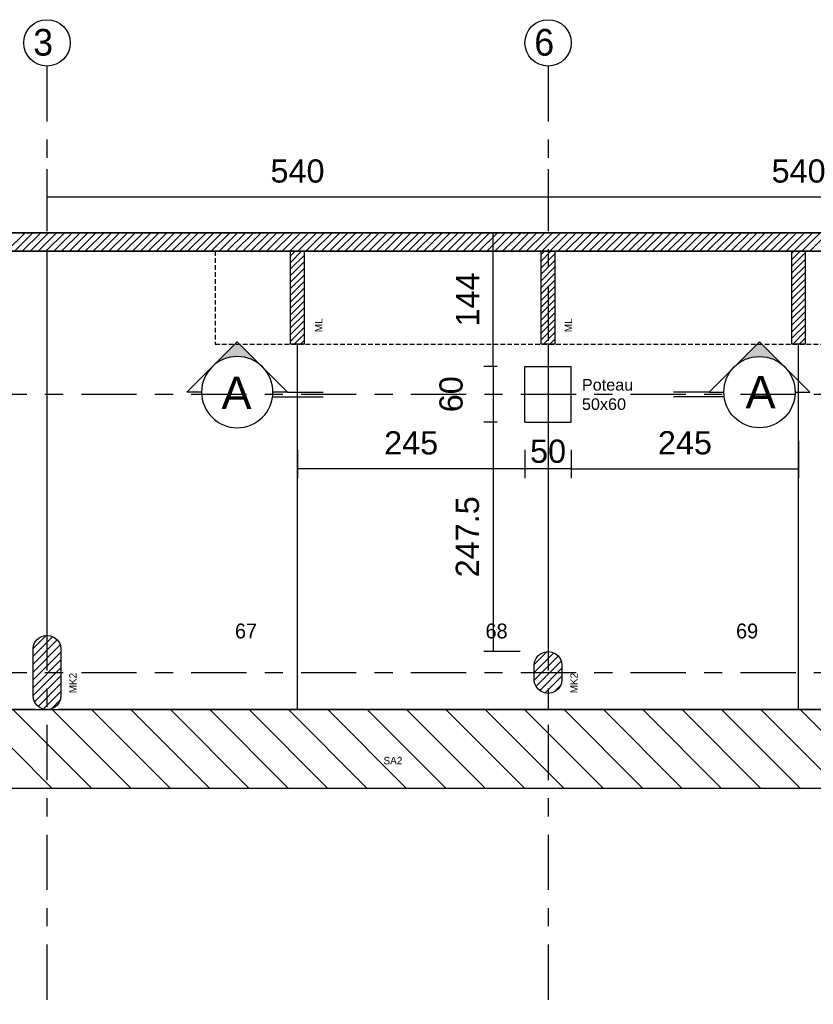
# Model space of a CAD drawing. Header units: centimetres. Extents: x -457644 to -429081, y -148214 to -140337.
# Tile 15 of 31: x -434731 to -433876, y -143036 to -141975. Entities that reach past the tile are written whole.
import ezdxf
from ezdxf.enums import TextEntityAlignment as Align

# ---------------------------------------------------------------- set-up
doc = ezdxf.new("R2010")
doc.units = ezdxf.units.CM
doc.header["$LTSCALE"] = 20
doc.linetypes.add('DXK_LINE_DOT3', pattern=[5.9187, 2.979, -0.9799, 0.9799, -0.9799])
doc.linetypes.add('HIDDEN', pattern=[0.375, 0.25, -0.125])
doc.layers.get('DEFPOINTS').update_dxf_attribs({"color": 31})
for name, color, linetype in [('1', 7, 'Continuous'), ('100', 7, 'Continuous'), ('120', 7, 'Continuous'), ('130', 7, 'Continuous'), ('150', 7, 'Continuous'), ('3', 7, 'Continuous'), ('GO-0-COTES', 3, 'Continuous'), ('GO-0-DIV', 7, 'Continuous'), ('GO-1-BET-POT', 40, 'Continuous'), ('MAILLAGE', 7, 'Continuous')]:
    doc.layers.add(name, color=color, linetype=linetype)
doc.layers.add('S-FNDN-____-IDEN', color=7, linetype='Continuous', lineweight=30)
doc.styles.add('Arial', font='arial.ttf')
doc.styles.add('Century Gothic', font='GOTHIC.TTF', dxfattribs={"height": 0.2})
doc.styles.add('MTFONT', font='txt')
doc.styles.add('ROMAND', font='romand.shx', dxfattribs={"oblique": 5})
doc.dimstyles.new('EO100', dxfattribs={"dimtxt": 25, "dimasz": 0.2, "dimexe": 10, "dimexo": 30, "dimgap": 15, "dimtad": 1, "dimdec": 1, "dimrnd": 0.5, "dimdsep": 46, "dimtxsty": 'Arial', "dimblk": 'ARCHTICK', "dimcen": 20, "dimclrd": 256, "dimclre": 256, "dimclrt": 7, "dimadec": 3, "dimazin": 0, "dimtfac": 1, "dimtdec": 1, "dimtofl": 0, "dimtmove": 2, "dimatfit": 3, "dimldrblk": 'ARCHTICK', "dimfxl": 30, "dimfxlon": 1, "dimtolj": 1, "dimtzin": 0, "dimarcsym": 0})

# ---------------------------------------------------------------- blocks, each defined once
blk = doc.blocks.new('_ArchTick')
at = {"color": 0, "linetype": 'ByBlock', "const_width": 0.15}
blk.add_lwpolyline([(-0.5, -0.5), (0.5, 0.5)], dxfattribs=at)
blk = doc.blocks.new('*D72')
at = {"layer": 'DEFPOINTS', "color": 0, "transparency": 16777216}
for p in [(-434701.5, -142024.5), (-434161.5, -142024.5), (-434161.5, -142165.5)]:
    blk.add_point(p, dxfattribs=at)
at = {"layer": 'GO-0-COTES', "lineweight": -2, "transparency": 16777216}
for p, q in [((-434701.5, -142135.5), (-434701.5, -142175.5)), ((-434161.5, -142135.5), (-434161.5, -142175.5)), ((-434701.5, -142165.5), (-434161.5, -142165.5))]:
    blk.add_line(p, q, dxfattribs=at)
at = {"layer": 'GO-0-COTES', "lineweight": -2, "transparency": 16777216, "xscale": 0.2, "yscale": 0.2, "zscale": 0.2, "rotation": 180}
blk.add_blockref('_ArchTick', (-434701.5, -142165.5), dxfattribs=at)
at = {"layer": 'GO-0-COTES', "lineweight": -2, "transparency": 16777216, "xscale": 0.2, "yscale": 0.2, "zscale": 0.2}
blk.add_blockref('_ArchTick', (-434161.5, -142165.5), dxfattribs=at)
at = {"layer": 'GO-0-COTES', "color": 7, "transparency": 16777216, "insert": (-434431.5, -142137.8), "char_height": 25, "attachment_point": 5, "style": 'Arial'}
blk.add_mtext('\\A1;540', dxfattribs=at)
blk = doc.blocks.new('*D73')
at = {"layer": 'DEFPOINTS', "color": 0, "transparency": 16777216}
for p in [(-434161.5, -142024.5), (-433621.5, -142024.5), (-433621.5, -142165.6)]:
    blk.add_point(p, dxfattribs=at)
at = {"layer": 'GO-0-COTES', "lineweight": -2, "transparency": 16777216}
for p, q in [((-434161.5, -142135.6), (-434161.5, -142175.6)), ((-433621.5, -142135.6), (-433621.5, -142175.6)), ((-434161.5, -142165.6), (-433621.5, -142165.6))]:
    blk.add_line(p, q, dxfattribs=at)
at = {"layer": 'GO-0-COTES', "lineweight": -2, "transparency": 16777216, "xscale": 0.2, "yscale": 0.2, "zscale": 0.2, "rotation": 180}
blk.add_blockref('_ArchTick', (-434161.5, -142165.6), dxfattribs=at)
at = {"layer": 'GO-0-COTES', "lineweight": -2, "transparency": 16777216, "xscale": 0.2, "yscale": 0.2, "zscale": 0.2}
blk.add_blockref('_ArchTick', (-433621.5, -142165.6), dxfattribs=at)
at = {"layer": 'GO-0-COTES', "color": 7, "transparency": 16777216, "insert": (-433891.5, -142137.8), "char_height": 25, "attachment_point": 5, "style": 'Arial'}
blk.add_mtext('\\A1;540', dxfattribs=at)
blk = doc.blocks.new('*D77')
at = {"layer": 'DEFPOINTS', "color": 0, "transparency": 16777216}
for p in [(-433891.5, -142348.3), (-434136.5, -142408.3), (-433891.5, -142458.6)]:
    blk.add_point(p, dxfattribs=at)
at = {"layer": 'GO-0-COTES', "lineweight": -2, "transparency": 16777216}
for p, q in [((-433891.5, -142428.6), (-433891.5, -142468.6)), ((-434136.5, -142438.3), (-434136.5, -142468.6)), ((-434136.5, -142458.6), (-433891.5, -142458.6))]:
    blk.add_line(p, q, dxfattribs=at)
at = {"layer": 'GO-0-COTES', "lineweight": -2, "transparency": 16777216, "xscale": 0.2, "yscale": 0.2, "zscale": 0.2, "rotation": 180}
blk.add_blockref('_ArchTick', (-434136.5, -142458.6), dxfattribs=at)
at = {"layer": 'GO-0-COTES', "lineweight": -2, "transparency": 16777216, "xscale": 0.2, "yscale": 0.2, "zscale": 0.2}
blk.add_blockref('_ArchTick', (-433891.5, -142458.6), dxfattribs=at)
at = {"layer": 'GO-0-COTES', "color": 7, "transparency": 16777216, "insert": (-434014, -142430.8), "char_height": 25, "attachment_point": 5, "style": 'Arial'}
blk.add_mtext('\\A1;245', dxfattribs=at)
blk = doc.blocks.new('*D78')
at = {"layer": 'DEFPOINTS', "color": 0, "transparency": 16777216}
for p in [(-434186.5, -142408.3), (-434136.5, -142408.3), (-434186.5, -142458.7)]:
    blk.add_point(p, dxfattribs=at)
at = {"layer": 'GO-0-COTES', "lineweight": -2, "transparency": 16777216}
for p, q in [((-434186.5, -142438.3), (-434186.5, -142468.7)), ((-434136.5, -142438.3), (-434136.5, -142468.7)), ((-434136.5, -142458.7), (-434186.5, -142458.7))]:
    blk.add_line(p, q, dxfattribs=at)
at = {"layer": 'GO-0-COTES', "lineweight": -2, "transparency": 16777216, "xscale": 0.2, "yscale": 0.2, "zscale": 0.2, "rotation": 180}
blk.add_blockref('_ArchTick', (-434186.5, -142458.7), dxfattribs=at)
at = {"layer": 'GO-0-COTES', "lineweight": -2, "transparency": 16777216, "xscale": 0.2, "yscale": 0.2, "zscale": 0.2}
blk.add_blockref('_ArchTick', (-434136.5, -142458.7), dxfattribs=at)
at = {"layer": 'GO-0-COTES', "color": 7, "transparency": 16777216, "insert": (-434161.5, -142439.9), "char_height": 25, "attachment_point": 5, "style": 'Arial'}
blk.add_mtext('\\A1;50', dxfattribs=at)
blk = doc.blocks.new('*D79')
at = {"layer": 'DEFPOINTS', "color": 0, "transparency": 16777216}
for p in [(-434431.5, -142408.3), (-434186.5, -142408.3), (-434431.5, -142458.7)]:
    blk.add_point(p, dxfattribs=at)
at = {"layer": 'GO-0-COTES', "lineweight": -2, "transparency": 16777216}
for p, q in [((-434431.5, -142438.3), (-434431.5, -142468.7)), ((-434186.5, -142438.3), (-434186.5, -142468.7)), ((-434186.5, -142458.7), (-434431.5, -142458.7))]:
    blk.add_line(p, q, dxfattribs=at)
at = {"layer": 'GO-0-COTES', "lineweight": -2, "transparency": 16777216, "xscale": 0.2, "yscale": 0.2, "zscale": 0.2, "rotation": 180}
blk.add_blockref('_ArchTick', (-434431.5, -142458.7), dxfattribs=at)
at = {"layer": 'GO-0-COTES', "lineweight": -2, "transparency": 16777216, "xscale": 0.2, "yscale": 0.2, "zscale": 0.2}
blk.add_blockref('_ArchTick', (-434186.5, -142458.7), dxfattribs=at)
at = {"layer": 'GO-0-COTES', "color": 7, "transparency": 16777216, "insert": (-434309, -142430.9), "char_height": 25, "attachment_point": 5, "style": 'Arial'}
blk.add_mtext('\\A1;245', dxfattribs=at)
blk = doc.blocks.new('*D80')
at = {"layer": 'DEFPOINTS', "color": 0, "transparency": 16777216}
for p in [(-434186.5, -142348.3), (-434220.6, -142408.3), (-434186.5, -142408.3)]:
    blk.add_point(p, dxfattribs=at)
at = {"layer": 'GO-0-COTES', "lineweight": -2, "transparency": 16777216}
for p, q in [((-434216.5, -142348.3), (-434230.6, -142348.3)), ((-434220.6, -142348.3), (-434220.6, -142408.3)), ((-434216.5, -142408.3), (-434230.6, -142408.3))]:
    blk.add_line(p, q, dxfattribs=at)
at = {"layer": 'GO-0-COTES', "lineweight": -2, "transparency": 16777216, "xscale": 0.2, "yscale": 0.2, "zscale": 0.2}
for p, rotation in [((-434220.6, -142348.3), 90), ((-434220.6, -142408.3), 270)]:
    blk.add_blockref('_ArchTick', p, dxfattribs=dict(at, rotation=rotation))
at = {"layer": 'GO-0-COTES', "color": 7, "transparency": 16777216, "insert": (-434265.9, -142378.3), "char_height": 25, "attachment_point": 5, "rotation": 90, "style": 'Arial'}
blk.add_mtext('\\A1;60', dxfattribs=at)
blk = doc.blocks.new('*D81')
at = {"layer": 'DEFPOINTS', "color": 0, "transparency": 16777216}
for p in [(-434220.7, -142204.2), (-434186.5, -142204.2), (-434186.5, -142348.3)]:
    blk.add_point(p, dxfattribs=at)
at = {"layer": 'GO-0-COTES', "lineweight": -2, "transparency": 16777216}
for p, q in [((-434216.5, -142204.2), (-434230.7, -142204.2)), ((-434220.7, -142348.3), (-434220.7, -142204.2)), ((-434216.5, -142348.3), (-434230.7, -142348.3))]:
    blk.add_line(p, q, dxfattribs=at)
at = {"layer": 'GO-0-COTES', "lineweight": -2, "transparency": 16777216, "xscale": 0.2, "yscale": 0.2, "zscale": 0.2}
for p, rotation in [((-434220.7, -142204.2), 90), ((-434220.7, -142348.3), 270)]:
    blk.add_blockref('_ArchTick', p, dxfattribs=dict(at, rotation=rotation))
at = {"layer": 'GO-0-COTES', "color": 7, "transparency": 16777216, "insert": (-434248.2, -142276.2), "char_height": 25, "attachment_point": 5, "rotation": 90, "style": 'Arial'}
blk.add_mtext('\\A1;144', dxfattribs=at)
blk = doc.blocks.new('*D82')
at = {"layer": 'DEFPOINTS', "color": 0, "transparency": 16777216}
for p in [(-434186.5, -142408.3), (-434220.6, -142655.7), (-434161.5, -142655.7)]:
    blk.add_point(p, dxfattribs=at)
at = {"layer": 'GO-0-COTES', "lineweight": -2, "transparency": 16777216}
for p, q in [((-434216.5, -142408.3), (-434230.6, -142408.3)), ((-434220.6, -142408.3), (-434220.6, -142655.7)), ((-434191.5, -142655.7), (-434230.6, -142655.7))]:
    blk.add_line(p, q, dxfattribs=at)
at = {"layer": 'GO-0-COTES', "lineweight": -2, "transparency": 16777216, "xscale": 0.2, "yscale": 0.2, "zscale": 0.2}
for p, rotation in [((-434220.6, -142408.3), 90), ((-434220.6, -142655.7), 270)]:
    blk.add_blockref('_ArchTick', p, dxfattribs=dict(at, rotation=rotation))
at = {"layer": 'GO-0-COTES', "color": 7, "transparency": 16777216, "insert": (-434248.3, -142532), "char_height": 25, "attachment_point": 5, "rotation": 90, "style": 'Arial'}
blk.add_mtext('\\A1;247.5', dxfattribs=at)
blk = doc.blocks.new('REP_COUPE')
blk.add_hatch(color=256).paths.add_polyline_path([(-0.82, 0.34), (-1.159, 0.679), (-1.499, 0.34, -0.414214)])
for p, q in [((-0.48, 0), (0, 0)), ((-0.679, -0.062), (0, -0.062))]:
    blk.add_line(p, q)
blk.add_lwpolyline([(-1.639, 0), (-1.838, 0), (-1.159, 0.679), (-0.48, 0), (-0.679, 0, 1), (-1.639, 0, 1)], format="xyb")
blk.add_arc((-1.159, 0), 0.48, 180, 0)
at = {"style": 'ROMAND', "oblique": 5}
blk.add_attdef('$COUPE', text='', height=0.45, dxfattribs=at).set_placement((-1.159, 0), align=Align.MIDDLE)

msp = doc.modelspace()

# ---------------------------------------------------------------- linework, layer by layer
at = {"layer": '1', "color": 251, "linetype": 'Continuous', "true_color": 0x636466}
for p, q in [((-434701.48, -142224.19, 0), (-434701.48, -142638.24, 0)), ((-434431.48, -142718.24), (-434431.48, -142324.19)), ((-434161.48, -142324.2), (-434161.48, -142653.24, 0)), ((-433891.48, -142718.24), (-433891.48, -142324.19)), ((-434161.48, -142703.24), (-434161.48, -142718.24)), ((-434713.98, -142718.24, 0), (-434793.98, -142718.24, 0)), ((-433633.98, -142718.24, 0), (-434688.98, -142718.24, 0)), ((-431337.78, -142803.24), (-435051.48, -142803.24))]:
    msp.add_line(p, q, dxfattribs=at)
at = {"layer": '1', "color": 251, "linetype": 'HIDDEN', "true_color": 0x636466}
for p, q in [((-434520.37, -142224.22), (-434520.37, -142324.19)), ((-434520.37, -142324.19), (-433531.48, -142324.19))]:
    msp.add_line(p, q, dxfattribs=at)
at = {"layer": '1', "color": 251, "linetype": 'Continuous', "true_color": 0x636466}
for points in [[(-435051.48, -142803.24, 0), (-435051.48, -142685.74, 0), (-434793.98, -142685.74, 0), (-434793.98, -142718.24, 0), (-431337.78, -142718.24, 0)], [(-434695.71, -142803.24, 0), (-434780.68, -142718.27, 0)], [(-434653.29, -142803.24, 0), (-434738.25, -142718.27, 0)], [(-434610.86, -142803.24, 0), (-434695.82, -142718.27, 0)], [(-434568.43, -142803.24, 0), (-434653.4, -142718.27, 0)], [(-434526.01, -142803.24, 0), (-434610.97, -142718.27, 0)], [(-434483.58, -142803.24, 0), (-434568.54, -142718.27, 0)], [(-434441.15, -142803.24, 0), (-434526.12, -142718.27, 0)], [(-434398.73, -142803.24, 0), (-434483.69, -142718.27, 0)], [(-434356.3, -142803.24, 0), (-434441.27, -142718.27, 0)], [(-434313.88, -142803.24, 0), (-434398.84, -142718.27, 0)], [(-434271.45, -142803.24, 0), (-434356.41, -142718.27, 0)], [(-434229.02, -142803.24, 0), (-434313.99, -142718.27, 0)], [(-434186.6, -142803.24, 0), (-434271.56, -142718.27, 0)], [(-434144.17, -142803.24, 0), (-434229.13, -142718.27, 0)], [(-434101.74, -142803.24, 0), (-434186.71, -142718.27, 0)], [(-434059.32, -142803.24, 0), (-434144.28, -142718.27, 0)], [(-434016.89, -142803.24, 0), (-434101.85, -142718.27, 0)], [(-433974.46, -142803.24, 0), (-434059.43, -142718.27, 0)], [(-433932.04, -142803.24, 0), (-434017, -142718.27, 0)], [(-433889.61, -142803.24, 0), (-433974.57, -142718.27, 0)], [(-433847.18, -142803.24, 0), (-433932.15, -142718.27, 0)], [(-433804.76, -142803.24, 0), (-433889.72, -142718.27, 0)], [(-431337.78, -142803.24, 0), (-435051.48, -142803.24, 0)]]:
    msp.add_polyline3d(points, dxfattribs=at)
at = {"layer": '100', "color": 251, "linetype": 'Continuous', "true_color": 0x636466}
for points in [[(-431337.78, -142204.19, 0), (-435071.55, -142204.19, 0), (-435071.55, -143036, 0)], [(-431337.78, -142204.19, 0), (-435071.55, -142204.19, 0)]]:
    msp.add_polyline3d(points, dxfattribs=at)
at = {"layer": '150', "color": 251, "linetype": 'Continuous', "true_color": 0x636466}
for points in [[(-435071.48, -142204.19, 0), (-433098.47, -142204.19, 0)], [(-434725.16, -142204.21, 0), (-434745.07, -142224.12, 0)], [(-434716.68, -142204.21, 0), (-434736.58, -142224.12, 0)], [(-434708.19, -142204.21, 0), (-434728.1, -142224.12, 0)], [(-434699.71, -142204.21, 0), (-434719.61, -142224.12, 0)], [(-434691.22, -142204.21, 0), (-434711.13, -142224.12, 0)], [(-434682.74, -142204.21, 0), (-434702.64, -142224.12, 0)], [(-434674.25, -142204.21, 0), (-434694.16, -142224.12, 0)], [(-434665.77, -142204.21, 0), (-434685.67, -142224.12, 0)], [(-434657.28, -142204.21, 0), (-434677.19, -142224.12, 0)], [(-434648.8, -142204.21, 0), (-434668.7, -142224.12, 0)], [(-434640.31, -142204.21, 0), (-434660.22, -142224.12, 0)], [(-434631.83, -142204.21, 0), (-434651.73, -142224.12, 0)], [(-434623.34, -142204.21, 0), (-434643.25, -142224.12, 0)], [(-434614.86, -142204.21, 0), (-434634.76, -142224.12, 0)], [(-434606.37, -142204.21, 0), (-434626.28, -142224.12, 0)], [(-434597.88, -142204.21, 0), (-434617.79, -142224.12, 0)], [(-434589.4, -142204.21, 0), (-434609.31, -142224.12, 0)], [(-434580.91, -142204.21, 0), (-434600.82, -142224.12, 0)], [(-434572.43, -142204.21, 0), (-434592.33, -142224.12, 0)], [(-434563.94, -142204.21, 0), (-434583.85, -142224.12, 0)], [(-434555.46, -142204.21, 0), (-434575.36, -142224.12, 0)], [(-434546.97, -142204.21, 0), (-434566.88, -142224.12, 0)], [(-434538.49, -142204.21, 0), (-434558.39, -142224.12, 0)], [(-434530, -142204.21, 0), (-434549.91, -142224.12, 0)], [(-434521.51, -142204.21, 0), (-434541.42, -142224.12, 0)], [(-434513.03, -142204.21, 0), (-434532.94, -142224.12, 0)], [(-434504.54, -142204.21, 0), (-434524.45, -142224.12, 0)], [(-434496.06, -142204.21, 0), (-434515.97, -142224.12, 0)], [(-434487.57, -142204.21, 0), (-434507.48, -142224.12, 0)], [(-434479.09, -142204.21, 0), (-434498.99, -142224.12, 0)], [(-434470.6, -142204.21, 0), (-434490.51, -142224.12, 0)], [(-434462.12, -142204.21, 0), (-434482.02, -142224.12, 0)], [(-434453.63, -142204.21, 0), (-434473.54, -142224.12, 0)], [(-434445.15, -142204.21, 0), (-434465.05, -142224.12, 0)], [(-434436.66, -142204.21, 0), (-434456.57, -142224.12, 0)], [(-434428.17, -142204.21, 0), (-434448.08, -142224.12, 0)], [(-434419.69, -142204.21, 0), (-434439.6, -142224.12, 0)], [(-434411.2, -142204.21, 0), (-434431.11, -142224.12, 0)], [(-434402.72, -142204.21, 0), (-434422.62, -142224.12, 0)], [(-434394.23, -142204.21, 0), (-434414.14, -142224.12, 0)], [(-434385.75, -142204.21, 0), (-434405.65, -142224.12, 0)], [(-434377.26, -142204.21, 0), (-434397.17, -142224.12, 0)], [(-434368.78, -142204.21, 0), (-434388.68, -142224.12, 0)], [(-434360.29, -142204.21, 0), (-434380.2, -142224.12, 0)], [(-434351.81, -142204.21, 0), (-434371.71, -142224.12, 0)], [(-434343.32, -142204.21, 0), (-434363.23, -142224.12, 0)], [(-434334.83, -142204.21, 0), (-434354.74, -142224.12, 0)], [(-434326.35, -142204.21, 0), (-434346.26, -142224.12, 0)], [(-434317.86, -142204.21, 0), (-434337.77, -142224.12, 0)], [(-434309.38, -142204.21, 0), (-434329.28, -142224.12, 0)], [(-434300.89, -142204.21, 0), (-434320.8, -142224.12, 0)], [(-434292.41, -142204.21, 0), (-434312.31, -142224.12, 0)], [(-434283.92, -142204.21, 0), (-434303.83, -142224.12, 0)], [(-434275.44, -142204.21, 0), (-434295.34, -142224.12, 0)], [(-434266.95, -142204.21, 0), (-434286.86, -142224.12, 0)], [(-434258.47, -142204.21, 0), (-434278.37, -142224.12, 0)], [(-434249.98, -142204.21, 0), (-434269.89, -142224.12, 0)], [(-434241.49, -142204.21, 0), (-434261.4, -142224.12, 0)], [(-434233.01, -142204.21, 0), (-434252.92, -142224.12, 0)], [(-434224.52, -142204.21, 0), (-434244.43, -142224.12, 0)], [(-434216.04, -142204.21, 0), (-434235.94, -142224.12, 0)], [(-434207.55, -142204.21, 0), (-434227.46, -142224.12, 0)], [(-434199.07, -142204.21, 0), (-434218.97, -142224.12, 0)], [(-434190.58, -142204.21, 0), (-434210.49, -142224.12, 0)], [(-434182.1, -142204.21, 0), (-434202, -142224.12, 0)], [(-434173.61, -142204.21, 0), (-434193.52, -142224.12, 0)], [(-434165.12, -142204.21, 0), (-434185.03, -142224.12, 0)], [(-434156.64, -142204.21, 0), (-434176.55, -142224.12, 0)], [(-434148.15, -142204.21, 0), (-434168.06, -142224.12, 0)], [(-434139.67, -142204.21, 0), (-434159.58, -142224.12, 0)], [(-434131.18, -142204.21, 0), (-434151.09, -142224.12, 0)], [(-434122.7, -142204.21, 0), (-434142.6, -142224.12, 0)], [(-434114.21, -142204.21, 0), (-434134.12, -142224.12, 0)], [(-434105.73, -142204.21, 0), (-434125.63, -142224.12, 0)], [(-434097.24, -142204.21, 0), (-434117.15, -142224.12, 0)], [(-434088.76, -142204.21, 0), (-434108.66, -142224.12, 0)], [(-434080.27, -142204.21, 0), (-434100.18, -142224.12, 0)], [(-434071.78, -142204.21, 0), (-434091.69, -142224.12, 0)], [(-434063.3, -142204.21, 0), (-434083.21, -142224.12, 0)], [(-434054.81, -142204.21, 0), (-434074.72, -142224.12, 0)], [(-434046.33, -142204.21, 0), (-434066.23, -142224.12, 0)], [(-434037.84, -142204.21, 0), (-434057.75, -142224.12, 0)], [(-434029.36, -142204.21, 0), (-434049.26, -142224.12, 0)], [(-434020.87, -142204.21, 0), (-434040.78, -142224.12, 0)], [(-434012.39, -142204.21, 0), (-434032.29, -142224.12, 0)], [(-434003.9, -142204.21, 0), (-434023.81, -142224.12, 0)], [(-433995.42, -142204.21, 0), (-434015.32, -142224.12, 0)], [(-433986.93, -142204.21, 0), (-434006.84, -142224.12, 0)], [(-433978.44, -142204.21, 0), (-433998.35, -142224.12, 0)], [(-433969.96, -142204.21, 0), (-433989.87, -142224.12, 0)], [(-433961.47, -142204.21, 0), (-433981.38, -142224.12, 0)], [(-433952.99, -142204.21, 0), (-433972.89, -142224.12, 0)], [(-433944.5, -142204.21, 0), (-433964.41, -142224.12, 0)], [(-433936.02, -142204.21, 0), (-433955.92, -142224.12, 0)], [(-433927.53, -142204.21, 0), (-433947.44, -142224.12, 0)], [(-433919.05, -142204.21, 0), (-433938.95, -142224.12, 0)], [(-433910.56, -142204.21, 0), (-433930.47, -142224.12, 0)], [(-433902.07, -142204.21, 0), (-433921.98, -142224.12, 0)], [(-433893.59, -142204.21, 0), (-433913.5, -142224.12, 0)], [(-433885.1, -142204.21, 0), (-433905.01, -142224.12, 0)], [(-433876.62, -142204.21, 0), (-433896.53, -142224.12, 0)], [(-433868.13, -142204.21, 0), (-433888.04, -142224.12, 0)], [(-433859.65, -142204.21, 0), (-433879.55, -142224.12, 0)], [(-434793.98, -142224.19, 0), (-433055.48, -142224.19, 0)], [(-434427.09, -142224.22, 0), (-434439.02, -142236.16, 0)], [(-434434.16, -142224.22, 0), (-434439.02, -142229.09, 0)], [(-434424.02, -142228.23, 0), (-434439.02, -142243.23, 0)], [(-434438.97, -142324.19, 0), (-434438.97, -142224.17, 0)], [(-434423.97, -142224.17, 0), (-434438.97, -142224.17, 0)], [(-434423.97, -142324.19, 0), (-434423.97, -142224.17, 0)], [(-434158.39, -142224.22, 0), (-434169.03, -142234.86, 0)], [(-434165.46, -142224.22, 0), (-434169.03, -142227.79, 0)], [(-434154.03, -142226.93, 0), (-434169.03, -142241.93, 0)], [(-434168.98, -142324.2, 0), (-434168.98, -142224.17, 0)], [(-434153.98, -142224.17, 0), (-434168.98, -142224.17, 0)], [(-434153.98, -142324.2, 0), (-434153.98, -142224.17, 0)], [(-433889.69, -142224.22, 0), (-433898.97, -142233.5, 0)], [(-433896.76, -142224.22, 0), (-433898.97, -142226.43, 0)], [(-433883.97, -142225.58, 0), (-433898.97, -142240.58, 0)], [(-433898.92, -142324.19, 0), (-433898.92, -142224.17, 0)], [(-433883.92, -142224.17, 0), (-433898.92, -142224.17, 0)], [(-433883.92, -142324.19, 0), (-433883.92, -142224.17, 0)], [(-434424.02, -142235.3, 0), (-434439.02, -142250.3, 0)], [(-434154.03, -142234, 0), (-434169.03, -142249, 0)], [(-433883.97, -142232.65, 0), (-433898.97, -142247.65, 0)], [(-433883.97, -142239.72, 0), (-433898.97, -142254.72, 0)], [(-434424.02, -142242.37, 0), (-434439.02, -142257.37, 0)], [(-434424.02, -142249.44, 0), (-434439.02, -142264.44, 0)], [(-434154.03, -142241.08, 0), (-434169.03, -142256.08, 0)], [(-434154.03, -142248.15, 0), (-434169.03, -142263.15, 0)], [(-433883.97, -142246.79, 0), (-433898.97, -142261.79, 0)], [(-434424.02, -142256.51, 0), (-434439.02, -142271.51, 0)], [(-434154.03, -142255.22, 0), (-434169.03, -142270.22, 0)], [(-433883.97, -142253.86, 0), (-433898.97, -142268.86, 0)], [(-433883.97, -142260.93, 0), (-433898.97, -142275.93, 0)], [(-434424.02, -142263.58, 0), (-434439.02, -142278.58, 0)], [(-434424.02, -142270.65, 0), (-434439.02, -142285.65, 0)], [(-434154.03, -142262.29, 0), (-434169.03, -142277.29, 0)], [(-434154.03, -142269.36, 0), (-434169.03, -142284.36, 0)], [(-433883.97, -142268, 0), (-433898.97, -142283, 0)], [(-434424.02, -142277.73, 0), (-434439.02, -142292.73, 0)], [(-434154.03, -142276.43, 0), (-434169.03, -142291.43, 0)], [(-433883.97, -142275.07, 0), (-433898.97, -142290.07, 0)], [(-433883.97, -142282.14, 0), (-433898.97, -142297.14, 0)], [(-434424.02, -142284.8, 0), (-434439.02, -142299.8, 0)], [(-434424.02, -142291.87, 0), (-434439.02, -142306.87, 0)], [(-434154.03, -142283.5, 0), (-434169.03, -142298.5, 0)], [(-434154.03, -142290.57, 0), (-434169.03, -142305.57, 0)], [(-433883.97, -142289.21, 0), (-433898.97, -142304.21, 0)], [(-434424.02, -142298.94, 0), (-434439.02, -142313.94, 0)], [(-434154.03, -142297.64, 0), (-434169.03, -142312.64, 0)], [(-433883.97, -142296.28, 0), (-433898.97, -142311.29, 0)], [(-433883.97, -142303.36, 0), (-433898.97, -142318.36, 0)], [(-434424.02, -142306.01, 0), (-434439.02, -142321.01, 0)], [(-434424.02, -142313.08, 0), (-434435.19, -142324.24, 0)], [(-434154.03, -142304.71, 0), (-434169.03, -142319.71, 0)], [(-434154.03, -142311.78, 0), (-434166.49, -142324.24, 0)], [(-433883.97, -142310.43, 0), (-433897.79, -142324.24, 0)], [(-434423.97, -142324.19, 0), (-434438.97, -142324.19, 0)], [(-434424.02, -142320.15, 0), (-434428.12, -142324.24, 0)], [(-434153.98, -142324.2, 0), (-434168.98, -142324.2, 0)], [(-434154.03, -142318.86, 0), (-434159.42, -142324.24, 0)], [(-433883.92, -142324.19, 0), (-433898.92, -142324.19, 0)], [(-433883.97, -142317.5, 0), (-433890.72, -142324.24, 0)], [(-434716.44, -142669.29, 0), (-434690.32, -142643.18, 0)], [(-434716.43, -142653.23, 0), (-434715.92, -142649.34, 0), (-434714.43, -142645.73, 0), (-434712.04, -142642.62, 0), (-434708.94, -142640.24, 0), (-434705.32, -142638.74, 0), (-434701.44, -142638.23, 0), (-434697.55, -142638.74, 0), (-434693.93, -142640.24, 0), (-434690.83, -142642.62, 0), (-434688.44, -142645.73, 0), (-434686.95, -142649.34, 0), (-434686.44, -142653.23, 0)], [(-434716.43, -142660.81, 0), (-434695.22, -142639.6, 0)], [(-434716.38, -142652.27, 0), (-434702.37, -142638.26, 0)], [(-434716.43, -142677.77, 0), (-434687.19, -142648.54, 0)], [(-434716.43, -142703.23, 0), (-434716.43, -142653.23, 0)], [(-434686.44, -142653.23, 0), (-434686.44, -142703.23, 0)], [(-434716.43, -142686.26, 0), (-434686.44, -142656.27, 0)], [(-434176.48, -142670.74, 0), (-434175.97, -142666.85, 0), (-434174.47, -142663.24, 0), (-434172.09, -142660.13, 0), (-434168.98, -142657.75, 0), (-434165.36, -142656.25, 0), (-434161.48, -142655.74, 0), (-434157.6, -142656.25, 0), (-434153.98, -142657.75, 0), (-434150.87, -142660.13, 0), (-434148.49, -142663.24, 0), (-434146.99, -142666.85, 0), (-434146.48, -142670.74, 0)], [(-434176.48, -142678.21, 0), (-434155.38, -142657.06, 0)], [(-434176.43, -142686.66, 0), (-434150.44, -142660.6, 0)], [(-434176.42, -142669.66, 0), (-434162.59, -142655.79, 0)], [(-434716.44, -142694.74, 0), (-434686.44, -142664.75, 0)], [(-434716.43, -142703.23, 0), (-434686.43, -142673.24, 0)], [(-434176.48, -142685.74, 0), (-434176.48, -142670.74, 0)], [(-434174.48, -142693.2, 0), (-434147.28, -142665.93, 0)], [(-434170.5, -142697.71, 0), (-434146.48, -142673.63, 0)], [(-434146.48, -142670.74, 0), (-434146.48, -142685.74, 0)], [(-434714.77, -142710.05, 0), (-434686.44, -142681.72, 0)], [(-434146.48, -142685.74, 0), (-434146.99, -142689.62, 0), (-434148.49, -142693.24, 0), (-434150.87, -142696.35, 0), (-434153.98, -142698.74, 0), (-434157.6, -142700.24, 0), (-434161.48, -142700.75, 0), (-434165.37, -142700.24, 0), (-434168.99, -142698.74, 0), (-434172.09, -142696.35, 0), (-434174.48, -142693.24, 0), (-434175.97, -142689.62, 0), (-434176.48, -142685.73, 0)], [(-434164.69, -142700.38, 0), (-434146.48, -142682.12, 0)], [(-434711.01, -142714.77, 0), (-434686.44, -142690.2, 0)], [(-434155.18, -142699.34, 0), (-434147.84, -142691.98, 0)], [(-434686.44, -142703.23, 0), (-434686.95, -142707.11, 0), (-434688.44, -142710.73, 0), (-434690.83, -142713.83, 0), (-434693.93, -142716.22, 0), (-434697.55, -142717.72, 0), (-434701.44, -142718.23, 0), (-434705.32, -142717.72, 0), (-434708.94, -142716.22, 0), (-434712.04, -142713.83, 0), (-434714.43, -142710.73, 0), (-434715.92, -142707.11, 0), (-434716.43, -142703.23, 0)], [(-434705.43, -142717.68, 0), (-434686.43, -142698.69, 0)], [(-434696.71, -142717.44, 0), (-434687.2, -142707.93, 0)]]:
    msp.add_polyline3d(points, dxfattribs=at)
at = {"layer": '3', "color": 251, "linetype": 'Continuous', "true_color": 0x636466}
msp.add_polyline3d([(-431337.78, -142224.17, 0), (-434793.98, -142224.17, 0), (-434793.98, -142685.74, 0), (-435051.48, -142685.74, 0), (-435051.48, -143036, 0)], dxfattribs=at)
at = {"layer": 'GO-1-BET-POT'}
for p, q in [((-434186.48, -142408.27), (-434186.48, -142348.27)), ((-434186.48, -142348.27), (-434136.48, -142348.27)), ((-434136.48, -142408.27), (-434136.48, -142348.27)), ((-434186.48, -142408.27), (-434136.48, -142408.27))]:
    msp.add_line(p, q, dxfattribs=at)
at = {"layer": 'MAILLAGE', "color": 1, "linetype": 'DXK_LINE_DOT3'}
for p, q in [((-434701.48, -142024.51), (-434701.48, -143036)), ((-434161.48, -142024.51), (-434161.48, -143036)), ((-435137.93, -142378.27), (-431337.78, -142378.27)), ((-435137.93, -142678.27), (-431337.78, -142678.27))]:
    msp.add_line(p, q, dxfattribs=at)
at = {"layer": 'MAILLAGE', "color": 1, "linetype": 'Continuous'}
for centre in [(-434701.48, -141999.51), (-434161.48, -141999.51)]:
    msp.add_circle(centre, 25, dxfattribs=at)

# ---------------------------------------------------------------- block references
at = {"layer": 'GO-0-DIV', "linetype": 'ByBlock'}
ref = msp.add_blockref('REP_COUPE', (-434403.74, -142376.02), dxfattribs=dict(at, xscale=80, yscale=80, zscale=80))
ref.add_attrib('$COUPE', 'A', dxfattribs={"layer": '0', "height": 35, "style": 'Arial'}).set_placement((-434497.23, -142376.83), align=Align.MIDDLE)
ref = msp.add_blockref('REP_COUPE', (-434026.36, -142376.02), dxfattribs=dict(at, xscale=-80, yscale=80, zscale=80))
ref.add_attrib('$COUPE', 'A', (-433948.76, -142393.55), dxfattribs={"layer": '0', "height": 35, "style": 'Arial'})

# ---------------------------------------------------------------- texts
at = {"layer": '120', "color": 251, "true_color": 0x636466, "style": 'MTFONT'}
for s, p in [('ML', (-434404.63, -142311.38)), ('ML', (-434135.66, -142311.38)), ('MK2', (-434669.55, -142700.69)), ('MK2', (-434129.55, -142700.69))]:
    msp.add_text(s, height=8, rotation=90, dxfattribs=at).set_placement(p)
msp.add_text('SA2', height=8, dxfattribs=at).set_placement((-434338.8, -142777.25))
at = {"layer": '130', "color": 251, "true_color": 0x636466, "style": 'MTFONT'}
for s, p in [('67', (-434498.89, -142641.52)), ('68', (-434228.89, -142641.52)), ('69', (-433958.89, -142641.52))]:
    msp.add_text(s, height=16, dxfattribs=at).set_placement(p)
at = {"layer": 'MAILLAGE', "color": 1, "linetype": 'Continuous', "style": 'Century Gothic'}
for s, p in [('3', (-434716.29, -142013.24)), ('6', (-434176.29, -142013.24))]:
    msp.add_text(s, height=28.73, dxfattribs=at).set_placement(p)
at = {"layer": 'S-FNDN-____-IDEN', "insert": (-434125.02, -142361.85), "char_height": 12.5, "width": 193.7232, "attachment_point": 1, "style": 'Arial'}
msp.add_mtext('\\pxql;Poteau\\P50x60', dxfattribs=at)

# ---------------------------------------------------------------- dimensions: what is measured, and where the dimension line sits
at = {"layer": 'GO-0-COTES'}
for base, p1, p2, picture, middle in [((-434161.48, -142165.52), (-434701.48, -142024.51), (-434161.48, -142024.51), '*D72', (-434431.48, -142137.76)), ((-433621.48, -142165.57), (-434161.48, -142024.51), (-433621.48, -142024.51), '*D73', (-433891.48, -142137.81)), ((-433891.48, -142458.56), (-434136.48, -142408.27), (-433891.48, -142348.27), '*D77', (-434013.98, -142430.79)), ((-434431.48, -142458.66), (-434186.48, -142408.27), (-434431.48, -142408.27), '*D79', (-434308.98, -142430.89))]:
    dim = msp.add_linear_dim(base=base, p1=p1, p2=p2, dimstyle='EO100', dxfattribs=at)
    dim.commit()
    dim.dimension.update_dxf_attribs({"geometry": picture, "text_midpoint": middle})
for base, p1, p2, picture, middle in [((-434220.67, -142204.19), (-434186.48, -142348.27), (-434186.48, -142204.19), '*D81', (-434248.22, -142276.23)), ((-434220.62, -142408.27), (-434186.53, -142348.27), (-434186.53, -142408.27), '*D80', (-434265.88, -142378.27)), ((-434220.57, -142655.74), (-434186.48, -142408.27), (-434161.48, -142655.74), '*D82', (-434248.33, -142532))]:
    dim = msp.add_linear_dim(base=base, p1=p1, p2=p2, angle=90, dimstyle='EO100', dxfattribs=at)
    dim.commit()
    dim.dimension.update_dxf_attribs({"geometry": picture, "text_midpoint": middle})
dim = msp.add_linear_dim(base=(-434186.48, -142458.66), p1=(-434136.48, -142408.27), p2=(-434186.48, -142408.27), dimstyle='EO100', dxfattribs=at)
dim.commit()
dim.dimension.update_dxf_attribs({"geometry": '*D78', "text_midpoint": (-434161.48, -142439.88), "dimtype": 160})

doc.saveas('drawing.dxf')
